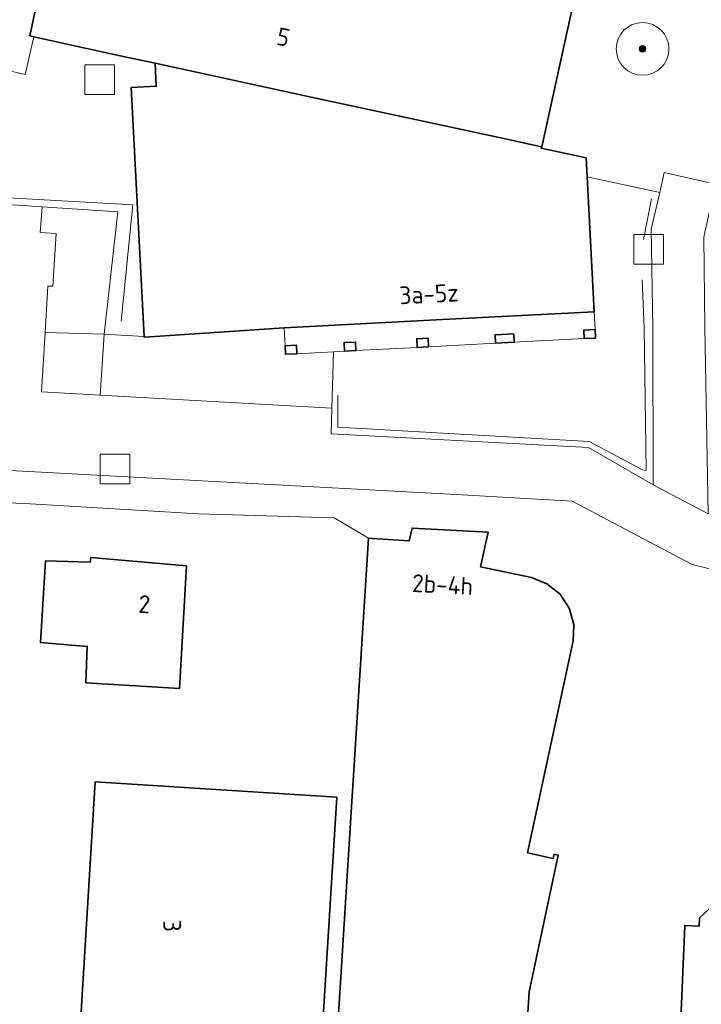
# Model space of a CAD drawing. Extents: x 154222 to 160093, y 456746 to 462495.
# Tile 114 of 254: x 157742 to 157794, y 460949 to 461023. Entities that reach past the tile are written whole.
import ezdxf
from ezdxf.enums import TextEntityAlignment as Align

# ---------------------------------------------------------------- set-up
doc = ezdxf.new("R2010")
doc.units = 0
doc.header["$LTSCALE"] = 0.75
doc.layers.get('0').update_dxf_attribs({"linetype": 'CONTINUOUS'})
for name, color, linetype, lineweight in [('B-XX-GR-BOOM-S', 252, 'CONTINUOUS', 25), ('B-XX-IE-TERREINAFSCHEIDING_KUNSTMATIG_HEKWERK-G', 252, 'IE-TERREINAFSCHEIDING-KUNSTMATIG', 18), ('B-XX-OG-BEBOUWING-GV', 6, 'CONTINUOUS', 35), ('B-XX-OG-BEBOUWING-T18', 1, 'CONTINUOUS', 18), ('B-XX-OG-TERREIN_CULTUURSCHEIDING-GV', 252, 'CONTINUOUS', 18), ('B-XX-OG-TERREIN_ERF-GV', 252, 'CONTINUOUS', 18), ('B-XX-RI-GWA_RIOOLPUT-S', 252, 'CONTINUOUS', 25), ('B-XX-VH-VERHARDING_BETONSTRAATSTEEN-GV', 252, 'CONTINUOUS', 18), ('B-XX-VH-VERHARDING_STRAATBAKSTEEN-GV', 252, 'CONTINUOUS', 18), ('B-XX-VH-VERHARDING_TEGEL-GV', 252, 'CONTINUOUS', 18)]:
    doc.layers.add(name, color=color, linetype=linetype, lineweight=lineweight)
doc.styles.add('NLCS-ISO-M-T18', font='NLCS-ISO.ttf', dxfattribs={"height": 1.8})
doc.linetypes.add('IE-TERREINAFSCHEIDING-KUNSTMATIG', pattern='A,4,[82,NLCS.SHX,S=0.75,R=90,X=0,Y=0],4,-2', length=10)

# ---------------------------------------------------------------- blocks, each defined once
blk = doc.blocks.new('SRI-PUT_INSPECTIEPUT_RIOOLPUT-SO')
at = {"color": 0, "linetype": 'ByBlock', "lineweight": 18}
blk.add_lwpolyline([(-1.125, -1.125), (1.125, -1.125), (1.125, 1.125), (-1.125, 1.125)], close=True, dxfattribs=at)
blk = doc.blocks.new('SGR-BOOM_01-SO')
at = {"linetype": 'ByBlock', "lineweight": 18}
h = blk.add_hatch(color=0, dxfattribs=at)
h.dxf.hatch_style = 1
edge = h.paths.add_edge_path()
edge.add_arc((0, 0), 0.25, 0, 360)
at = {"color": 0, "linetype": 'ByBlock', "lineweight": 18}
for radius in [2, 0.25]:
    blk.add_circle((0, 0), radius, dxfattribs=at)

msp = doc.modelspace()

# ---------------------------------------------------------------- linework, layer by layer
at = {"layer": 'B-XX-IE-TERREINAFSCHEIDING_KUNSTMATIG_HEKWERK-G'}
for points in [[(157749.802, 461000.494), (157750.693, 461009.312), (157737.204, 461010.072), (157738.01, 461014.707), (157739.594, 461014.418), (157740.174, 461016.473)], [(157789.423, 461006.696), (157790.019, 461009.766)], [(157789.321, 461003.635), (157789.471, 461000), (157789.61, 460989.157), (157789.347, 460989.209), (157785.287, 460991.354), (157766.228, 460992.453), (157766.221, 460994.875)]]:
    msp.add_lwpolyline(points, dxfattribs=at)
at = {"layer": 'B-XX-OG-BEBOUWING-GV'}
for points in [[(157783.879, 461049.099), (157757.147, 461054.699), (157756.808, 461053.08), (157756.667, 461052.408), (157749.033, 461051.232), (157748.016, 461046.279), (157742.882, 461022.138), (157743.183, 461022.072), (157749.714, 461020.63), (157752.371, 461020.056), (157763.41, 461017.669), (157763.869, 461017.57), (157778.821, 461014.339), (157781.673, 461013.723), (157781.713, 461013.714), (157789.204, 461047.984)], [(157752.371, 461020.056), (157752.461, 461018.319), (157750.564, 461018.22), (157751.549, 460999.322), (157751.551, 460999.274), (157751.988, 460999.297), (157762.156, 460999.978), (157774.172, 461000.607), (157785.68, 461001.209), (157785.146, 461011.433), (157785.07, 461012.873), (157781.651, 461013.621), (157781.673, 461013.723), (157778.821, 461014.339), (157763.869, 461017.57), (157763.41, 461017.669)], [(157785.751, 460999.861), (157784.882, 460999.816), (157784.916, 460999.167), (157785.785, 460999.212)], [(157772.254, 460998.504), (157773.122, 460998.549), (157773.088, 460999.198), (157772.22, 460999.153)], [(157778.195, 460998.815), (157779.613, 460998.889), (157779.579, 460999.538), (157778.161, 460999.464)], [(157762.227, 460998.63), (157762.261, 460997.981), (157763.13, 460998.026), (157763.096, 460998.676)], [(157766.741, 460998.215), (157767.61, 460998.261), (157767.576, 460998.91), (157766.707, 460998.865)], [(157754.763, 460981.94), (157747.511, 460982.57), (157747.462, 460982.219), (157744.06, 460982.311), (157743.675, 460976.107), (157747.227, 460975.816), (157747.134, 460973.064), (157754.238, 460972.631)], [(157766.17, 460964.387), (157747.837, 460965.545), (157746.348, 460941.085), (157764.63, 460939.966)], [(157807.72, 460958.94), (157797.64, 460959.35), (157797.59, 460958.25), (157796.96, 460958.28), (157793.67, 460955.24), (157793.64, 460954.61), (157792.54, 460954.66), (157792.13, 460944.58), (157792.33, 460944.57), (157792.13, 460939.86), (157796.84, 460939.67), (157796.83, 460939.47), (157806.96, 460939.04), (157807, 460940.14), (157807.63, 460940.12), (157810.92, 460943.15), (157810.94, 460943.78), (157812.04, 460943.73), (157812.43, 460953.84), (157811.33, 460953.88), (157811.36, 460954.51), (157808.31, 460957.81), (157807.68, 460957.84)]]:
    msp.add_lwpolyline(points, close=True, dxfattribs=at)
msp.add_lwpolyline([(157780.391, 460944.053), (157780.74, 460949.607), (157782.954, 460959.987), (157782.641, 460960.054), (157782.574, 460959.741), (157780.626, 460960.161), (157784.078, 460976.241), (157784.132, 460977.484), (157783.783, 460978.727), (157783.089, 460979.792), (157782.091, 460980.577), (157780.912, 460981.049), (157777.061, 460981.854), (157777.632, 460984.488), (157771.867, 460984.796), (157771.656, 460983.829), (157768.872, 460984.004), (157768.553, 460984.024), (157767.35, 460964.829), (157765.786, 460939.889)], dxfattribs=at)
at = {"layer": 'B-XX-OG-TERREIN_CULTUURSCHEIDING-GV'}
for points in [[(157752.371, 461020.056), (157749.714, 461020.63), (157743.183, 461022.072), (157742.51, 461019.214), (157739.057, 461020.018), (157738.573, 461018.311), (157737.578, 461015.409), (157736.429, 461009.665), (157737.819, 461009.572), (157743.802, 461009.17), (157749.555, 461008.784), (157748.508, 460999.496), (157751.549, 460999.322), (157750.564, 461018.22), (157752.461, 461018.319)], [(157790.643, 461010.242), (157785.146, 461011.433), (157785.68, 461001.209), (157785.751, 460999.861), (157785.785, 460999.212), (157784.916, 460999.167), (157779.613, 460998.889), (157778.195, 460998.815), (157773.122, 460998.549), (157772.254, 460998.504), (157767.61, 460998.261), (157766.741, 460998.215), (157765.896, 460998.171), (157765.772, 460993.893), (157765.716, 460991.943), (157785.247, 460990.898), (157790.151, 460988.071), (157790.114, 461000), (157790.007, 461007.46)], [(157748.508, 460999.496), (157744.032, 460999.638), (157743.748, 460995.14), (157748.205, 460994.888)]]:
    msp.add_lwpolyline(points, close=True, dxfattribs=at)
at = {"layer": 'B-XX-OG-TERREIN_ERF-GV'}
for points in [[(157797.583, 461057.832), (157791.722, 461059.223), (157790.901, 461055.791), (157784.598, 461052.39), (157783.879, 461049.099), (157789.204, 461047.984), (157781.713, 461013.714), (157781.673, 461013.723), (157781.651, 461013.621), (157785.07, 461012.873), (157785.146, 461011.433), (157790.643, 461010.242), (157790.99, 461011.763), (157794.883, 461010.876)], [(157718.792, 461024.47), (157739.057, 461020.018), (157742.51, 461019.214), (157743.183, 461022.072), (157742.882, 461022.138), (157748.016, 461046.279)], [(157804.542, 460979.164), (157793.116, 460982.023), (157783.999, 460986.835), (157775.211, 460987.334), (157737.586, 460989.374)], [(157765.786, 460939.889), (157767.35, 460964.829), (157768.553, 460984.024), (157765.957, 460985.579), (157755.673, 460985.874), (157742.898, 460986.627), (157737.435, 460986.896)], [(157737.435, 460986.896), (157742.898, 460986.627), (157755.673, 460985.874), (157765.957, 460985.579), (157768.553, 460984.024), (157768.872, 460984.004), (157771.656, 460983.829), (157771.867, 460984.796), (157777.632, 460984.488), (157777.061, 460981.854), (157780.912, 460981.049), (157782.091, 460980.577), (157783.089, 460979.792), (157783.783, 460978.727), (157784.132, 460977.484), (157784.078, 460976.241), (157780.626, 460960.161), (157782.574, 460959.741), (157782.641, 460960.054), (157782.954, 460959.987), (157780.74, 460949.607), (157780.391, 460944.053)]]:
    msp.add_lwpolyline(points, dxfattribs=at)
for points in [[(157784.882, 460999.816), (157785.751, 460999.861), (157785.68, 461001.209), (157774.172, 461000.607), (157762.156, 460999.978), (157762.227, 460998.63), (157763.096, 460998.676), (157763.13, 460998.026), (157765.896, 460998.171), (157766.741, 460998.215), (157766.707, 460998.865), (157767.576, 460998.91), (157767.61, 460998.261), (157772.254, 460998.504), (157772.22, 460999.153), (157773.088, 460999.198), (157773.122, 460998.549), (157778.195, 460998.815), (157778.161, 460999.464), (157779.579, 460999.538), (157779.613, 460998.889), (157784.916, 460999.167)], [(157747.462, 460982.219), (157747.511, 460982.57), (157754.763, 460981.94), (157754.238, 460972.631), (157747.134, 460973.064), (157747.227, 460975.816), (157743.675, 460976.107), (157744.06, 460982.311)], [(157746.348, 460941.085), (157747.837, 460965.545), (157766.17, 460964.387), (157764.63, 460939.966)], [(157807.72, 460958.94), (157807.68, 460957.84), (157808.31, 460957.81), (157811.36, 460954.51), (157811.33, 460953.88), (157812.43, 460953.84), (157812.04, 460943.73), (157810.94, 460943.78), (157810.92, 460943.15), (157807.63, 460940.12), (157807, 460940.14), (157806.96, 460939.04), (157796.83, 460939.47), (157796.84, 460939.67), (157792.13, 460939.86), (157792.33, 460944.57), (157792.13, 460944.58), (157792.54, 460954.66), (157793.64, 460954.61), (157793.67, 460955.24), (157796.96, 460958.28), (157797.59, 460958.25), (157797.64, 460959.35)]]:
    msp.add_lwpolyline(points, close=True, dxfattribs=at)
at = {"layer": 'B-XX-VH-VERHARDING_BETONSTRAATSTEEN-GV'}
for points in [[(157749.555, 461008.784), (157743.802, 461009.17), (157743.656, 461007.221), (157744.869, 461007.147), (157744.627, 461003.139), (157744.236, 461003.138), (157744.032, 460999.638), (157748.508, 460999.496)], [(157765.896, 460998.171), (157763.13, 460998.026), (157762.261, 460997.981), (157762.227, 460998.63), (157762.156, 460999.978), (157751.988, 460999.297), (157751.551, 460999.274), (157751.549, 460999.322), (157748.508, 460999.496), (157748.205, 460994.888), (157765.772, 460993.893)]]:
    msp.add_lwpolyline(points, close=True, dxfattribs=at)
at = {"layer": 'B-XX-VH-VERHARDING_STRAATBAKSTEEN-GV'}
for points in [[(157794.316, 460985.873), (157790.151, 460988.071), (157785.247, 460990.898), (157765.716, 460991.943), (157765.772, 460993.893), (157748.205, 460994.888), (157743.748, 460995.14), (157744.032, 460999.638), (157744.236, 461003.138), (157744.627, 461003.139), (157744.869, 461007.147), (157743.656, 461007.221), (157743.802, 461009.17), (157737.819, 461009.572)], [(157737.586, 460989.374), (157775.211, 460987.334), (157783.999, 460986.835), (157793.116, 460982.023), (157804.542, 460979.164)]]:
    msp.add_lwpolyline(points, dxfattribs=at)
at = {"layer": 'B-XX-VH-VERHARDING_TEGEL-GV'}
msp.add_lwpolyline([(157794.883, 461010.876), (157790.99, 461011.763), (157790.643, 461010.242), (157790.007, 461007.46), (157790.114, 461000), (157790.151, 460988.071), (157794.316, 460985.873), (157794.071, 461000), (157793.996, 461006.866), (157794.075, 461007.223)], close=True, dxfattribs=at)

# ---------------------------------------------------------------- block references
at = {"layer": 'B-XX-GR-BOOM-S'}
msp.add_blockref('SGR-BOOM_01-SO', (157789.343, 461021.143), dxfattribs=at)
at = {"layer": 'B-XX-RI-GWA_RIOOLPUT-S'}
for p in [(157748.18, 461018.802), (157789.807, 461005.947), (157749.342, 460989.289)]:
    msp.add_blockref('SRI-PUT_INSPECTIEPUT_RIOOLPUT-SO', p, dxfattribs=at)

# ---------------------------------------------------------------- texts
at = {"layer": 'B-XX-OG-BEBOUWING-T18', "style": 'NLCS-ISO-M-T18'}
for s, rotation, p in [('5', 347.8, (157762.101, 461022.044)), ('3a-5z', 3, (157773.153, 461002.556)), ('2b-4h', 356.9, (157774.178, 460980.509)), ('2', 356.2, (157751.565, 460979.023)), ('3', 273.4, (157753.675, 460954.627))]:
    msp.add_text(s, height=1.35, rotation=rotation, dxfattribs=at).set_placement(p, align=Align.MIDDLE_CENTER)

doc.saveas('drawing.dxf')
